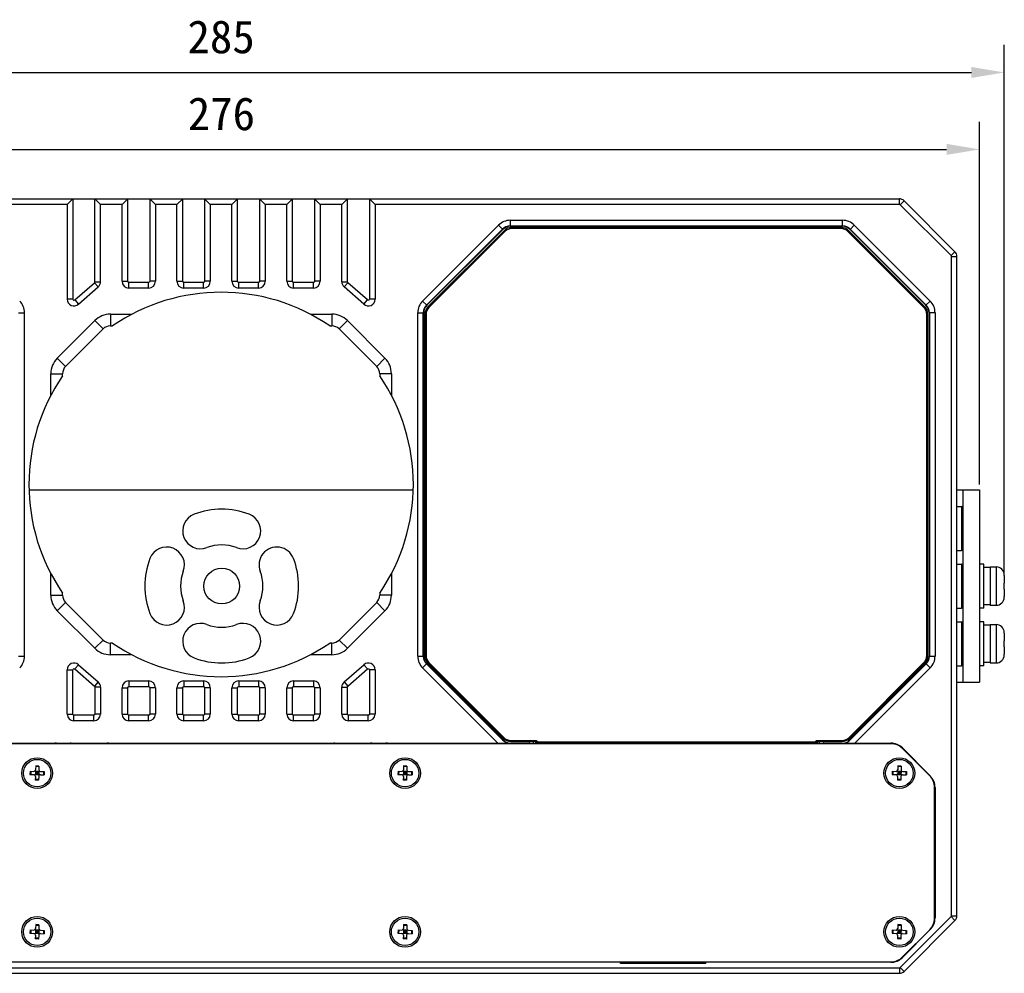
# Model space of a CAD drawing. Header units: millimetres. Extents: x 84 to 543, y 99 to 361.
# Tile 3 of 7: x 154 to 243, y 266 to 353. Entities that reach past the tile are written whole.
import ezdxf

# ---------------------------------------------------------------- set-up
doc = ezdxf.new("R2010")
doc.units = ezdxf.units.MM
doc.header["$LTSCALE"] = 0.3
doc.header["$PDMODE"] = 3
doc.header["$PDSIZE"] = 8
doc.layers.get('0').update_dxf_attribs({"linetype": 'CONTINUOUS'})
doc.layers.get('Defpoints').update_dxf_attribs({"linetype": 'CONTINUOUS'})
doc.layers.add('00_COMPONENTS', color=7, linetype='CONTINUOUS')
doc.layers.add('51__DRAFT_DIMS', color=7, linetype='CONTINUOUS')
doc.styles.get("Standard").update_dxf_attribs({"font": 'simfang.ttf'})
doc.dimstyles.new('DIMSTYLE_1', dxfattribs={"dimtxt": 3, "dimasz": 3, "dimexe": 2.5, "dimexo": 0.5, "dimgap": 0.75, "dimtad": 1, "dimlfac": 2, "dimdsep": 46, "dimtxsty": 'STANDARD', "dimblk": '_FILLED', "dimblk1": '_FILLED', "dimblk2": '_FILLED', "dimcen": 0.09, "dimclrt": 3, "dimazin": 2, "dimtp": 0.5, "dimtm": 0.5, "dimtfac": 1, "dimtofl": 0, "dimtmove": 0, "dimatfit": 3, "dimldrblk": '_FILLED', "dimfxl": 1, "dimtolj": 1, "dimarcsym": 0})

# ---------------------------------------------------------------- blocks, each defined once
blk = doc.blocks.new('_FILLED')
at = {"color": 0, "linetype": 'ByBlock'}
blk.add_solid([(0, 0), (-1, 0.167), (-1, -0.167)], dxfattribs=at)
blk = doc.blocks.new('*D1')
at = {"layer": '51__DRAFT_DIMS', "color": 0, "lineweight": -2}
for p, q in [((100.696, 301.589), (100.696, 350.621)), ((243.193, 302.389), (243.193, 350.621)), ((103.696, 348.121), (240.193, 348.121))]:
    blk.add_line(p, q, dxfattribs=at)
at = {"layer": 'Defpoints', "color": 0}
for p in [(243.193, 348.121), (243.193, 301.889), (100.696, 301.089)]:
    blk.add_point(p, dxfattribs=at)
at = {"layer": '51__DRAFT_DIMS', "color": 0, "linetype": 'ByBlock', "lineweight": -2, "xscale": 3, "yscale": 3, "zscale": 3, "rotation": 180}
blk.add_blockref('_FILLED', (100.696, 348.121), dxfattribs=at)
at = {"layer": '51__DRAFT_DIMS', "color": 0, "linetype": 'ByBlock', "lineweight": -2, "xscale": 3, "yscale": 3, "zscale": 3}
blk.add_blockref('_FILLED', (243.193, 348.121), dxfattribs=at)
at = {"layer": '51__DRAFT_DIMS', "color": 3, "insert": (171.886, 352.871), "char_height": 3, "attachment_point": 2, "line_spacing_factor": 0.9}
blk.add_mtext('\\A1;285', dxfattribs=at)
blk = doc.blocks.new('*D5')
at = {"layer": '51__DRAFT_DIMS', "color": 0, "lineweight": -2}
for p, q in [((102.943, 310.614), (102.943, 343.618)), ((240.943, 310.614), (240.943, 343.618)), ((105.943, 341.118), (237.943, 341.118))]:
    blk.add_line(p, q, dxfattribs=at)
at = {"layer": 'Defpoints', "color": 0}
for p in [(240.943, 341.118), (102.943, 310.114), (240.943, 310.114)]:
    blk.add_point(p, dxfattribs=at)
at = {"layer": '51__DRAFT_DIMS', "color": 0, "linetype": 'ByBlock', "lineweight": -2, "xscale": 3, "yscale": 3, "zscale": 3, "rotation": 180}
blk.add_blockref('_FILLED', (102.943, 341.118), dxfattribs=at)
at = {"layer": '51__DRAFT_DIMS', "color": 0, "linetype": 'ByBlock', "lineweight": -2, "xscale": 3, "yscale": 3, "zscale": 3}
blk.add_blockref('_FILLED', (240.943, 341.118), dxfattribs=at)
at = {"layer": '51__DRAFT_DIMS', "color": 3, "insert": (171.914, 345.868), "char_height": 3, "attachment_point": 2, "line_spacing_factor": 0.9}
blk.add_mtext('\\A1;276', dxfattribs=at)

msp = doc.modelspace()

# ---------------------------------------------------------------- linework, layer by layer
at = {"layer": '00_COMPONENTS', "color": 7}
for p, q in [((110.1488, 336.6137), (233.6392, 336.6137)), ((157.8703, 336.1137), (158.3881, 336.6137)), ((158.3878, 336.6137), (158.3878, 327.484)), ((160.3878, 329.059), (160.3878, 336.6137)), ((160.3878, 336.6137), (160.9052, 336.1137)), ((163.3878, 336.6137), (162.8703, 336.1137)), ((163.3878, 329.1137), (163.3878, 336.6137)), ((165.3878, 336.6137), (165.3878, 329.1137)), ((165.3878, 336.6137), (165.9052, 336.1137)), ((168.3878, 336.6137), (167.8703, 336.1137)), ((168.3878, 329.1137), (168.3878, 336.6137)), ((170.3878, 336.6137), (170.3878, 329.1137)), ((170.3878, 336.6137), (170.9052, 336.1137)), ((173.3878, 336.6137), (172.8703, 336.1137)), ((173.3878, 329.1137), (173.3878, 336.6137)), ((175.3878, 336.6137), (175.3878, 329.1137)), ((175.3878, 336.6137), (175.9052, 336.1137)), ((178.3878, 336.6137), (177.8703, 336.1137)), ((178.3878, 329.1137), (178.3878, 336.6137)), ((180.3878, 336.6137), (180.3878, 329.1137)), ((180.3878, 336.6137), (180.9052, 336.1137)), ((183.3878, 336.6137), (182.8703, 336.1137)), ((183.3878, 329.059), (183.3878, 336.6137)), ((185.3875, 336.6137), (185.9052, 336.1137)), ((185.3878, 336.6137), (185.3878, 327.484)), ((233.6392, 336.1137), (233.6392, 336.6137)), ((233.71, 336.0844), (234.0635, 336.4379)), ((238.7032, 331.7982), (234.0635, 336.4379)), ((157.8703, 336.1137), (110.1488, 336.1137)), ((157.8703, 336.1137), (157.8703, 327.484)), ((160.9052, 329.059), (160.9052, 336.1137)), ((162.8703, 336.1137), (160.9052, 336.1137)), ((162.8703, 329.1137), (162.8703, 336.1137)), ((165.9052, 336.1137), (165.9052, 329.1137)), ((167.8703, 336.1137), (165.9052, 336.1137)), ((167.8703, 329.1137), (167.8703, 336.1137)), ((170.9052, 336.1137), (170.9052, 329.1137)), ((172.8703, 336.1137), (170.9052, 336.1137)), ((172.8703, 329.1137), (172.8703, 336.1137)), ((175.9052, 336.1137), (175.9052, 329.1137)), ((177.8703, 336.1137), (175.9052, 336.1137)), ((177.8703, 329.1137), (177.8703, 336.1137)), ((180.9052, 336.1137), (180.9052, 329.1137)), ((182.8703, 336.1137), (180.9052, 336.1137)), ((182.8703, 329.059), (182.8703, 336.1137)), ((185.9052, 336.1137), (185.9052, 327.484)), ((233.6392, 336.1137), (185.9052, 336.1137)), ((238.3497, 331.4447), (233.71, 336.0844)), ((198.202, 334.6637), (198.202, 334.1157)), ((198.202, 334.6637), (228.4736, 334.6637)), ((228.4736, 334.1157), (228.4736, 334.6637)), ((190.2271, 327.3101), (197.1413, 334.2243)), ((190.5869, 326.9503), (197.5012, 333.8645)), ((190.6146, 326.9226), (197.5288, 333.8368)), ((197.6488, 333.7169), (190.7346, 326.8027)), ((197.7194, 333.6463), (190.8052, 326.732)), ((197.5288, 333.8368), (197.1413, 334.2243)), ((197.7194, 333.6463), (197.6488, 333.7169)), ((198.202, 334.1548), (228.4736, 334.1548)), ((198.202, 334.1157), (228.4736, 334.1157)), ((198.352, 333.9083), (198.352, 334.0081)), ((228.3236, 334.0081), (198.352, 334.0081)), ((228.3236, 333.9083), (198.352, 333.9083)), ((228.3236, 333.9083), (228.3236, 334.0081)), ((228.9561, 333.6463), (229.0268, 333.7169)), ((235.8704, 326.732), (228.9561, 333.6463)), ((235.941, 326.8027), (229.0268, 333.7169)), ((229.5342, 334.2243), (229.1467, 333.8368)), ((236.0609, 326.9226), (229.1467, 333.8368)), ((229.1744, 333.8645), (236.0886, 326.9503)), ((229.5342, 334.2243), (236.4484, 327.3101)), ((238.3497, 331.4447), (238.7032, 331.7982)), ((238.379, 271.3534), (238.379, 331.3739)), ((238.379, 331.3739), (238.8789, 331.3739)), ((238.8789, 271.3534), (238.8789, 331.3739)), ((160.3878, 329.059), (160.9052, 329.059)), ((162.8703, 329.1137), (163.3878, 329.1137)), ((163.4878, 328.4962), (163.4878, 329.0137)), ((165.2878, 329.0137), (163.4878, 329.0137)), ((165.2878, 328.4962), (165.2878, 329.0137)), ((165.9052, 329.1137), (165.3878, 329.1137)), ((167.8703, 329.1137), (168.3878, 329.1137)), ((168.4878, 328.4962), (168.4878, 329.0137)), ((170.2878, 329.0137), (168.4878, 329.0137)), ((170.2878, 328.4962), (170.2878, 329.0137)), ((170.9052, 329.1137), (170.3878, 329.1137)), ((172.8703, 329.1137), (173.3878, 329.1137)), ((173.4878, 328.4962), (173.4878, 329.0137)), ((175.2878, 329.0137), (173.4878, 329.0137)), ((175.2878, 328.4962), (175.2878, 329.0137)), ((175.9052, 329.1137), (175.3878, 329.1137)), ((177.8703, 329.1137), (178.3878, 329.1137)), ((178.4878, 328.4962), (178.4878, 329.0137)), ((180.2878, 329.0137), (178.4878, 329.0137)), ((180.2878, 328.4962), (180.2878, 329.0137)), ((180.9052, 329.1137), (180.3878, 329.1137)), ((182.8703, 329.059), (183.3878, 329.059)), ((158.5536, 327.4088), (160.3536, 328.9838)), ((158.8944, 327.0194), (160.6944, 328.5944)), ((160.3536, 328.9838), (160.6944, 328.5944)), ((165.2878, 328.4962), (163.4878, 328.4962)), ((170.2878, 328.4962), (168.4878, 328.4962)), ((175.2878, 328.4962), (173.4878, 328.4962)), ((180.2878, 328.4962), (178.4878, 328.4962)), ((183.0812, 328.5944), (183.4219, 328.9838)), ((184.8812, 327.0194), (183.0812, 328.5944)), ((185.2219, 327.4088), (183.4219, 328.9838)), ((158.3878, 327.484), (157.8703, 327.484)), ((158.5536, 327.4088), (158.8944, 327.0194)), ((184.8812, 327.0194), (185.2219, 327.4088)), ((185.9052, 327.484), (185.3878, 327.484)), ((190.2271, 327.3101), (190.6146, 326.9226)), ((236.0609, 326.9226), (236.4484, 327.3101)), ((190.8052, 326.732), (190.7346, 326.8027)), ((235.8704, 326.732), (235.941, 326.8027)), ((153.4398, 326.2495), (153.9878, 326.2495)), ((153.9878, 294.9779), (153.9878, 326.2495)), ((156.9736, 322.1137), (160.3878, 325.5279)), ((160.3878, 325.5279), (161.1404, 324.7753)), ((161.802, 326.1137), (161.802, 325.0493)), ((161.802, 326.1137), (163.7637, 326.1137)), ((180.0118, 326.1137), (181.9736, 326.1137)), ((181.9736, 326.1137), (181.9736, 325.0493)), ((183.3878, 325.5279), (182.6352, 324.7753)), ((183.3878, 325.5279), (186.802, 322.1137)), ((189.7878, 294.9779), (189.7878, 326.2495)), ((189.7878, 326.2495), (190.3358, 326.2495)), ((190.2967, 294.9779), (190.2967, 326.2495)), ((190.3358, 294.9779), (190.3358, 326.2495)), ((190.4433, 326.0995), (190.4433, 295.0279)), ((190.5431, 326.0995), (190.4433, 326.0995)), ((190.5431, 326.0995), (190.5431, 295.0279)), ((236.1324, 295.0279), (236.1324, 326.0995)), ((236.1324, 326.0995), (236.2323, 326.0995)), ((236.2323, 295.0279), (236.2323, 326.0995)), ((236.3398, 326.2495), (236.3398, 294.9779)), ((236.8878, 326.2495), (236.3398, 326.2495)), ((236.3789, 326.2495), (236.3789, 294.9779)), ((236.8878, 326.2495), (236.8878, 294.9779)), ((157.7262, 321.3611), (161.1404, 324.7753)), ((161.802, 325.0493), (161.9953, 325.0493)), ((181.7803, 325.0493), (181.9736, 325.0493)), ((182.6352, 324.7753), (186.0494, 321.3611)), ((156.9736, 322.1137), (157.7262, 321.3611)), ((186.802, 322.1137), (186.0494, 321.3611)), ((156.3878, 318.7377), (156.3878, 320.6995)), ((156.3878, 320.6995), (157.4521, 320.6995)), ((157.4521, 320.5062), (157.4521, 320.6995)), ((186.3234, 320.6995), (186.3234, 320.5062)), ((187.3878, 320.6995), (186.3234, 320.6995)), ((187.3878, 320.6995), (187.3878, 318.7377)), ((154.3973, 310.1137), (189.3782, 310.1137)), ((238.8789, 310.1137), (240.9432, 310.1137)), ((239.4432, 292.6137), (239.4432, 310.1137)), ((240.9432, 310.1137), (240.9432, 292.6137)), ((238.8789, 308.6137), (239.2878, 308.6137)), ((239.2878, 308.6137), (239.2878, 304.6137)), ((239.3878, 308.5137), (239.3878, 304.7137)), ((238.8789, 304.6137), (239.2878, 304.6137)), ((238.8789, 303.3637), (239.2878, 303.3637)), ((239.2878, 303.3637), (239.2878, 299.3637)), ((239.3878, 303.2637), (239.3878, 299.4637)), ((241.3432, 303.3637), (240.9432, 303.3637)), ((241.3432, 299.3637), (241.3432, 303.3637)), ((241.8932, 303.0587), (241.3432, 303.0587)), ((241.8932, 303.1137), (242.4432, 303.1137)), ((241.8932, 303.1137), (241.8932, 299.6137)), ((242.4432, 303.1137), (242.4432, 299.6137)), ((156.3878, 300.5279), (156.3878, 302.4896)), ((187.3878, 302.4896), (187.3878, 300.5279)), ((239.3878, 302.3637), (239.4432, 302.3637)), ((243.1907, 302.3882), (243.1932, 302.3887)), ((243.1932, 302.3251), (243.1932, 301.6387)), ((243.1907, 301.6387), (243.1932, 301.6387)), ((156.3878, 300.5279), (157.4521, 300.5279)), ((157.4521, 300.5279), (157.4521, 300.7212)), ((186.3234, 300.7212), (186.3234, 300.5279)), ((187.3878, 300.5279), (186.3234, 300.5279)), ((239.3878, 300.3637), (239.4432, 300.3637)), ((243.1932, 301.0887), (243.1907, 301.0887)), ((243.1932, 300.3387), (243.1907, 300.3391)), ((243.1932, 301.0887), (243.1932, 300.4022)), ((156.9736, 299.1137), (157.7262, 299.8663)), ((161.1404, 296.452), (157.7262, 299.8663)), ((186.0494, 299.8663), (182.6352, 296.452)), ((186.802, 299.1137), (186.0494, 299.8663)), ((241.8932, 299.6687), (241.3432, 299.6687)), ((241.8932, 299.6137), (242.4432, 299.6137)), ((160.3878, 295.6995), (156.9736, 299.1137)), ((186.802, 299.1137), (183.3878, 295.6995)), ((238.8789, 299.3637), (239.2878, 299.3637)), ((241.3432, 299.3637), (240.9432, 299.3637)), ((238.8789, 298.1137), (239.2878, 298.1137)), ((239.2878, 298.1137), (239.2878, 294.1137)), ((239.3878, 298.0137), (239.3878, 294.2137)), ((241.3432, 298.1137), (240.9432, 298.1137)), ((241.3432, 294.1137), (241.3432, 298.1137)), ((241.8932, 297.8087), (241.3432, 297.8087)), ((241.8932, 297.8637), (242.4432, 297.8637)), ((241.8932, 297.8637), (241.8932, 294.3637)), ((242.4432, 297.8637), (242.4432, 294.3637)), ((239.3878, 297.1137), (239.4432, 297.1137)), ((243.1907, 297.1382), (243.1932, 297.1387)), ((243.1932, 297.0751), (243.1932, 296.3887)), ((160.3878, 295.6995), (161.1404, 296.452)), ((161.802, 295.1137), (161.802, 296.178)), ((161.9953, 296.178), (161.802, 296.178)), ((181.9736, 296.178), (181.7803, 296.178)), ((181.9736, 295.1137), (181.9736, 296.178)), ((183.3878, 295.6995), (182.6352, 296.452)), ((243.1907, 296.3887), (243.1932, 296.3887)), ((243.1932, 295.8387), (243.1907, 295.8387)), ((243.1932, 295.8387), (243.1932, 295.1522)), ((153.4398, 294.9779), (153.9878, 294.9779)), ((163.7637, 295.1137), (161.802, 295.1137)), ((181.9736, 295.1137), (180.0118, 295.1137)), ((189.7878, 294.9779), (190.3358, 294.9779)), ((190.5431, 295.0279), (190.4433, 295.0279)), ((236.1324, 295.0279), (236.2323, 295.0279)), ((236.3398, 294.9779), (236.8878, 294.9779)), ((239.3878, 295.1137), (239.4432, 295.1137)), ((243.1932, 295.0887), (243.1907, 295.0891)), ((158.8944, 294.208), (158.5536, 293.8186)), ((158.8944, 294.208), (160.6944, 292.633)), ((183.0812, 292.633), (184.8812, 294.208)), ((184.8812, 294.208), (185.2219, 293.8186)), ((190.2271, 293.9172), (190.6146, 294.3047)), ((197.5073, 287.3567), (190.5869, 294.2771)), ((190.6146, 294.3047), (197.5627, 287.3567)), ((190.8052, 294.3953), (190.7346, 294.3247)), ((190.7346, 294.3247), (197.5488, 287.5105)), ((190.8052, 294.3953), (197.6194, 287.5811)), ((229.0561, 287.5811), (235.8704, 294.3953)), ((236.0609, 294.3047), (229.1129, 287.3567)), ((229.1268, 287.5105), (235.941, 294.3247)), ((236.0886, 294.2771), (229.1682, 287.3567)), ((235.8704, 294.3953), (235.941, 294.3247)), ((236.4484, 293.9172), (236.0609, 294.3047)), ((238.8789, 294.1137), (239.2878, 294.1137)), ((241.3432, 294.1137), (240.9432, 294.1137)), ((241.8932, 294.4187), (241.3432, 294.4187)), ((241.8932, 294.3637), (242.4432, 294.3637)), ((157.8703, 289.7137), (157.8703, 293.7433)), ((157.8703, 293.7433), (158.3878, 293.7433)), ((158.3878, 289.7137), (158.3878, 293.7433)), ((158.5536, 293.8186), (160.3536, 292.2436)), ((183.4219, 292.2436), (185.2219, 293.8186)), ((185.3878, 293.7433), (185.3878, 289.7137)), ((185.9052, 293.7433), (185.3878, 293.7433)), ((185.9052, 293.7433), (185.9052, 289.7137)), ((197.0807, 287.0637), (190.2271, 293.9172)), ((236.4484, 293.9172), (229.5949, 287.0637)), ((160.6944, 292.633), (160.3536, 292.2436)), ((163.4878, 292.7311), (163.4878, 292.2137)), ((163.4878, 292.7311), (165.2878, 292.7311)), ((165.2878, 292.7311), (165.2878, 292.2137)), ((168.4878, 292.7311), (168.4878, 292.2137)), ((168.4878, 292.7311), (170.2878, 292.7311)), ((170.2878, 292.7311), (170.2878, 292.2137)), ((173.4878, 292.7311), (173.4878, 292.2137)), ((173.4878, 292.7311), (175.2878, 292.7311)), ((175.2878, 292.7311), (175.2878, 292.2137)), ((178.4878, 292.7311), (178.4878, 292.2137)), ((178.4878, 292.7311), (180.2878, 292.7311)), ((180.2878, 292.7311), (180.2878, 292.2137)), ((183.0812, 292.633), (183.4219, 292.2436)), ((238.8789, 292.6137), (240.9432, 292.6137)), ((160.3878, 292.1683), (160.3878, 289.7137)), ((160.9052, 292.1683), (160.3878, 292.1683)), ((160.9052, 292.1683), (160.9052, 289.7137)), ((162.8703, 289.7137), (162.8703, 292.1137)), ((162.8703, 292.1137), (163.3878, 292.1137)), ((163.3878, 289.7137), (163.3878, 292.1137)), ((163.4878, 292.2137), (165.2878, 292.2137)), ((165.3878, 292.1137), (165.3878, 289.7137)), ((165.9052, 292.1137), (165.3878, 292.1137)), ((165.9052, 292.1137), (165.9052, 289.7137)), ((167.8703, 289.7137), (167.8703, 292.1137)), ((167.8703, 292.1137), (168.3878, 292.1137)), ((168.3878, 289.7137), (168.3878, 292.1137)), ((168.4878, 292.2137), (170.2878, 292.2137)), ((170.3878, 292.1137), (170.3878, 289.7137)), ((170.9052, 292.1137), (170.3878, 292.1137)), ((170.9052, 292.1137), (170.9052, 289.7137)), ((172.8703, 289.7137), (172.8703, 292.1137)), ((172.8703, 292.1137), (173.3878, 292.1137)), ((173.3878, 289.7137), (173.3878, 292.1137)), ((173.4878, 292.2137), (175.2878, 292.2137)), ((175.3878, 292.1137), (175.3878, 289.7137)), ((175.9052, 292.1137), (175.3878, 292.1137)), ((175.9052, 292.1137), (175.9052, 289.7137)), ((177.8703, 289.7137), (177.8703, 292.1137)), ((177.8703, 292.1137), (178.3878, 292.1137)), ((178.3878, 289.7137), (178.3878, 292.1137)), ((178.4878, 292.2137), (180.2878, 292.2137)), ((180.3878, 292.1137), (180.3878, 289.7137)), ((180.9052, 292.1137), (180.3878, 292.1137)), ((180.9052, 292.1137), (180.9052, 289.7137)), ((182.8703, 289.7137), (182.8703, 292.1683)), ((182.8703, 292.1683), (183.3878, 292.1683)), ((183.3878, 289.7137), (183.3878, 292.1683)), ((157.8703, 289.7137), (158.3878, 289.7137)), ((158.4878, 289.0962), (158.4878, 289.6137)), ((160.2878, 289.6137), (158.4878, 289.6137)), ((160.2878, 289.0962), (160.2878, 289.6137)), ((160.9052, 289.7137), (160.3878, 289.7137)), ((162.8703, 289.7137), (163.3878, 289.7137)), ((163.4878, 289.0962), (163.4878, 289.6137)), ((165.2878, 289.6137), (163.4878, 289.6137)), ((165.2878, 289.0962), (165.2878, 289.6137)), ((165.9052, 289.7137), (165.3878, 289.7137)), ((167.8703, 289.7137), (168.3878, 289.7137)), ((168.4878, 289.0962), (168.4878, 289.6137)), ((170.2878, 289.6137), (168.4878, 289.6137)), ((170.2878, 289.0962), (170.2878, 289.6137)), ((170.9052, 289.7137), (170.3878, 289.7137)), ((172.8703, 289.7137), (173.3878, 289.7137)), ((173.4878, 289.0962), (173.4878, 289.6137)), ((175.2878, 289.6137), (173.4878, 289.6137)), ((175.2878, 289.0962), (175.2878, 289.6137)), ((175.9052, 289.7137), (175.3878, 289.7137)), ((177.8703, 289.7137), (178.3878, 289.7137)), ((178.4878, 289.0962), (178.4878, 289.6137)), ((180.2878, 289.6137), (178.4878, 289.6137)), ((180.2878, 289.0962), (180.2878, 289.6137)), ((180.9052, 289.7137), (180.3878, 289.7137)), ((182.8703, 289.7137), (183.3878, 289.7137)), ((183.4878, 289.0962), (183.4878, 289.6137)), ((185.2878, 289.6137), (183.4878, 289.6137)), ((185.2878, 289.0962), (185.2878, 289.6137)), ((185.9052, 289.7137), (185.3878, 289.7137)), ((160.2878, 289.0962), (158.4878, 289.0962)), ((165.2878, 289.0962), (163.4878, 289.0962)), ((170.2878, 289.0962), (168.4878, 289.0962)), ((175.2878, 289.0962), (173.4878, 289.0962)), ((180.2878, 289.0962), (178.4878, 289.0962)), ((185.2878, 289.0962), (183.4878, 289.0962)), ((232.8664, 287.0137), (110.9091, 287.0137)), ((145.9878, 287.0637), (199.9378, 287.0637)), ((197.5627, 287.3567), (197.5073, 287.3567)), ((197.6194, 287.5811), (197.5488, 287.5105)), ((198.252, 287.319), (198.252, 287.2192)), ((198.252, 287.319), (200.5002, 287.319)), ((198.252, 287.2192), (200.5002, 287.2192)), ((200.3378, 287.0137), (200.3378, 287.1768)), ((200.4967, 287.2046), (200.4967, 287.0137)), ((200.5002, 287.319), (200.5002, 287.2192)), ((200.5964, 287.1214), (200.5964, 287.0137)), ((200.6023, 287.1179), (200.5964, 287.1214)), ((200.6023, 287.0137), (200.6023, 287.1179)), ((200.6471, 287.1179), (200.6023, 287.1179)), ((200.6979, 287.1575), (200.7081, 287.0582)), ((200.7185, 287.1586), (200.7185, 287.0587)), ((225.9571, 287.1586), (200.7185, 287.1586)), ((225.9571, 287.0587), (200.7185, 287.0587)), ((200.7185, 287.0587), (200.7643, 287.0313)), ((225.9113, 287.0313), (225.9571, 287.0587)), ((225.9571, 287.1586), (225.9571, 287.0587)), ((225.9776, 287.1575), (225.9674, 287.0582)), ((226.0285, 287.1179), (226.0733, 287.1179)), ((226.0733, 287.1179), (226.0792, 287.1214)), ((226.0733, 287.1179), (226.0733, 287.0137)), ((226.0792, 287.0137), (226.0792, 287.1214)), ((226.1753, 287.319), (228.4236, 287.319)), ((226.1753, 287.319), (226.1753, 287.2192)), ((226.1753, 287.2192), (228.4236, 287.2192)), ((226.1788, 287.0137), (226.1788, 287.2046)), ((226.3378, 287.1768), (226.3378, 287.0137)), ((226.7378, 287.0637), (232.8522, 287.0637)), ((228.4236, 287.319), (228.4236, 287.2192)), ((229.0561, 287.5811), (229.1268, 287.5105)), ((229.1682, 287.3567), (229.1129, 287.3567)), ((233.9129, 286.6243), (236.4484, 284.0888)), ((233.9271, 286.5743), (236.3984, 284.103)), ((154.492, 284.5061), (154.484, 284.2062)), ((154.484, 284.2062), (154.8338, 284.1968)), ((154.492, 284.5061), (154.8419, 284.4967)), ((154.5578, 284.5043), (154.5497, 284.2044)), ((154.9387, 284.15), (155.3368, 284.5273)), ((155.3264, 284.1396), (154.9491, 284.5377)), ((154.9919, 284.4926), (154.9838, 284.1927)), ((155.2837, 284.1847), (154.9838, 284.1927)), ((155.2877, 284.3346), (154.9878, 284.3427)), ((155.2917, 284.4846), (154.9919, 284.4926)), ((155.0053, 284.9925), (154.9959, 284.6426)), ((155.3034, 284.9186), (155.0035, 284.9267)), ((155.3052, 284.9844), (155.0053, 284.9925)), ((155.1418, 284.4886), (155.1337, 284.1887)), ((155.2917, 284.4846), (155.2837, 284.1847)), ((155.3052, 284.9844), (155.2958, 284.6345)), ((155.4336, 284.1807), (155.7835, 284.1713)), ((155.4417, 284.4806), (155.7916, 284.4712)), ((155.7258, 284.4729), (155.7178, 284.173)), ((155.7916, 284.4712), (155.7835, 284.1713)), ((187.992, 284.5061), (187.984, 284.2062)), ((187.984, 284.2062), (188.3338, 284.1968)), ((187.992, 284.5061), (188.3419, 284.4967)), ((188.0578, 284.5043), (188.0497, 284.2044)), ((188.4387, 284.15), (188.8368, 284.5273)), ((188.8264, 284.1396), (188.4491, 284.5377)), ((188.4919, 284.4926), (188.4838, 284.1927)), ((188.7837, 284.1847), (188.4838, 284.1927)), ((188.7877, 284.3346), (188.4878, 284.3427)), ((188.7917, 284.4846), (188.4919, 284.4926)), ((188.5053, 284.9925), (188.4959, 284.6426)), ((188.8034, 284.9186), (188.5035, 284.9267)), ((188.8052, 284.9844), (188.5053, 284.9925)), ((188.6418, 284.4886), (188.6337, 284.1887)), ((188.7917, 284.4846), (188.7837, 284.1847)), ((188.8052, 284.9844), (188.7958, 284.6345)), ((188.9336, 284.1807), (189.2835, 284.1713)), ((188.9417, 284.4806), (189.2916, 284.4712)), ((189.2258, 284.4729), (189.2178, 284.173)), ((189.2916, 284.4712), (189.2835, 284.1713)), ((232.992, 284.5061), (232.984, 284.2062)), ((232.984, 284.2062), (233.3338, 284.1968)), ((232.992, 284.5061), (233.3419, 284.4967)), ((233.0578, 284.5043), (233.0497, 284.2044)), ((233.4387, 284.15), (233.8368, 284.5273)), ((233.8264, 284.1396), (233.4491, 284.5377)), ((233.4919, 284.4926), (233.4838, 284.1927)), ((233.7837, 284.1847), (233.4838, 284.1927)), ((233.7877, 284.3346), (233.4878, 284.3427)), ((233.7917, 284.4846), (233.4919, 284.4926)), ((233.5053, 284.9925), (233.4959, 284.6426)), ((233.8034, 284.9186), (233.5035, 284.9267)), ((233.8052, 284.9844), (233.5053, 284.9925)), ((233.6418, 284.4886), (233.6337, 284.1887)), ((233.7917, 284.4846), (233.7837, 284.1847)), ((233.8052, 284.9844), (233.7958, 284.6345)), ((233.9336, 284.1807), (234.2835, 284.1713)), ((233.9417, 284.4806), (234.2916, 284.4712)), ((234.2258, 284.4729), (234.2178, 284.173)), ((234.2916, 284.4712), (234.2835, 284.1713)), ((154.9798, 284.0428), (154.9704, 283.6929)), ((155.2703, 283.6849), (154.9704, 283.6929)), ((155.272, 283.7506), (154.9721, 283.7587)), ((155.2797, 284.0347), (155.2703, 283.6849)), ((188.4798, 284.0428), (188.4704, 283.6929)), ((188.7703, 283.6849), (188.4704, 283.6929)), ((188.772, 283.7506), (188.4721, 283.7587)), ((188.7797, 284.0347), (188.7703, 283.6849)), ((233.4798, 284.0428), (233.4704, 283.6929)), ((233.7703, 283.6849), (233.4704, 283.6929)), ((233.772, 283.7506), (233.4721, 283.7587)), ((233.7797, 284.0347), (233.7703, 283.6849)), ((236.8378, 271.135), (236.8378, 283.0423)), ((236.8878, 283.0281), (236.8878, 271.1492)), ((233.71, 266.643), (238.3497, 271.2827)), ((234.0635, 266.2894), (238.7032, 270.9291)), ((238.3497, 271.2827), (238.7032, 270.9291)), ((238.379, 271.3534), (238.8789, 271.3534)), ((154.492, 270.0561), (154.484, 269.7562)), ((154.492, 270.0561), (154.8419, 270.0467)), ((154.5578, 270.0543), (154.5497, 269.7544)), ((154.9387, 269.7), (155.3368, 270.0773)), ((155.3264, 269.6896), (154.9491, 270.0877)), ((154.9919, 270.0426), (154.9838, 269.7427)), ((155.2877, 269.8846), (154.9878, 269.8927)), ((155.2917, 270.0346), (154.9919, 270.0426)), ((155.0053, 270.5425), (154.9959, 270.1926)), ((155.3034, 270.4686), (155.0035, 270.4767)), ((155.3052, 270.5344), (155.0053, 270.5425)), ((155.1418, 270.0386), (155.1337, 269.7387)), ((155.2917, 270.0346), (155.2837, 269.7347)), ((155.3052, 270.5344), (155.2958, 270.1845)), ((155.4417, 270.0306), (155.7916, 270.0212)), ((155.7258, 270.0229), (155.7178, 269.723)), ((155.7916, 270.0212), (155.7835, 269.7213)), ((187.992, 270.0561), (187.984, 269.7562)), ((187.992, 270.0561), (188.3419, 270.0467)), ((188.0578, 270.0543), (188.0497, 269.7544)), ((188.4387, 269.7), (188.8368, 270.0773)), ((188.8264, 269.6896), (188.4491, 270.0877)), ((188.4919, 270.0426), (188.4838, 269.7427)), ((188.7877, 269.8846), (188.4878, 269.8927)), ((188.7917, 270.0346), (188.4919, 270.0426)), ((188.5053, 270.5425), (188.4959, 270.1926)), ((188.8034, 270.4686), (188.5035, 270.4767)), ((188.8052, 270.5344), (188.5053, 270.5425)), ((188.6418, 270.0386), (188.6337, 269.7387)), ((188.7917, 270.0346), (188.7837, 269.7347)), ((188.8052, 270.5344), (188.7958, 270.1845)), ((188.9417, 270.0306), (189.2916, 270.0212)), ((189.2258, 270.0229), (189.2178, 269.723)), ((189.2916, 270.0212), (189.2835, 269.7213)), ((232.992, 270.0561), (232.984, 269.7562)), ((232.992, 270.0561), (233.3419, 270.0467)), ((233.0578, 270.0543), (233.0497, 269.7544)), ((233.4387, 269.7), (233.8368, 270.0773)), ((233.8264, 269.6896), (233.4491, 270.0877)), ((233.4919, 270.0426), (233.4838, 269.7427)), ((233.7877, 269.8846), (233.4878, 269.8927)), ((233.7917, 270.0346), (233.4919, 270.0426)), ((233.5053, 270.5425), (233.4959, 270.1926)), ((233.8034, 270.4686), (233.5035, 270.4767)), ((233.8052, 270.5344), (233.5053, 270.5425)), ((233.6418, 270.0386), (233.6337, 269.7387)), ((233.7917, 270.0346), (233.7837, 269.7347)), ((233.8052, 270.5344), (233.7958, 270.1845)), ((236.4484, 270.0885), (233.9129, 267.553)), ((236.3984, 270.0743), (233.9271, 267.603)), ((233.9417, 270.0306), (234.2916, 270.0212)), ((234.2258, 270.0229), (234.2178, 269.723)), ((234.2916, 270.0212), (234.2835, 269.7213)), ((154.484, 269.7562), (154.8338, 269.7468)), ((154.9798, 269.5928), (154.9704, 269.2429)), ((155.2703, 269.2349), (154.9704, 269.2429)), ((155.272, 269.3006), (154.9721, 269.3087)), ((155.2837, 269.7347), (154.9838, 269.7427)), ((155.2797, 269.5847), (155.2703, 269.2349)), ((155.4336, 269.7307), (155.7835, 269.7213)), ((187.984, 269.7562), (188.3338, 269.7468)), ((188.4798, 269.5928), (188.4704, 269.2429)), ((188.7703, 269.2349), (188.4704, 269.2429)), ((188.772, 269.3006), (188.4721, 269.3087)), ((188.7837, 269.7347), (188.4838, 269.7427)), ((188.7797, 269.5847), (188.7703, 269.2349)), ((188.9336, 269.7307), (189.2835, 269.7213)), ((232.984, 269.7562), (233.3338, 269.7468)), ((233.4798, 269.5928), (233.4704, 269.2429)), ((233.7703, 269.2349), (233.4704, 269.2429)), ((233.772, 269.3006), (233.4721, 269.3087)), ((233.7837, 269.7347), (233.4838, 269.7427)), ((233.7797, 269.5847), (233.7703, 269.2349)), ((233.9336, 269.7307), (234.2835, 269.7213)), ((110.9091, 267.1637), (232.8664, 267.1637)), ((190.5878, 267.1637), (190.5878, 267.1137)), ((206.7378, 267.1637), (206.7378, 267.1137)), ((208.2596, 267.1137), (208.2596, 267.1637)), ((208.5477, 267.1637), (208.5477, 267.0137)), ((215.7278, 267.0137), (215.7278, 267.1637)), ((216.0159, 267.1137), (216.0159, 267.1637)), ((217.2378, 267.1637), (217.2378, 267.1137)), ((230.9878, 267.1137), (230.9878, 267.1637)), ((110.1363, 266.6137), (233.6392, 266.6137)), ((208.2421, 267.1137), (110.9233, 267.1137)), ((208.2421, 267.0137), (208.2421, 267.1137)), ((216.0334, 267.0137), (208.2421, 267.0137)), ((232.8522, 267.1137), (216.0334, 267.1137)), ((216.0334, 267.0137), (216.0334, 267.1137)), ((233.6392, 266.6137), (233.6392, 266.1137)), ((233.71, 266.643), (234.0635, 266.2894)), ((110.1363, 266.1137), (233.6392, 266.1137))]:
    msp.add_line(p, q, dxfattribs=at)
for centre, radius in [((171.9432, 301.3637), 1.625), ((155.1378, 284.3387), 1.4), ((155.1378, 284.3387), 1.25), ((188.6378, 284.3387), 1.4), ((188.6378, 284.3387), 1.25), ((233.6378, 284.3387), 1.4), ((233.6378, 284.3387), 1.25), ((155.1378, 269.8887), 1.4), ((155.1378, 269.8887), 1.25), ((188.6378, 269.8887), 1.4), ((188.6378, 269.8887), 1.25), ((233.6378, 269.8887), 1.4), ((233.6378, 269.8887), 1.25)]:
    msp.add_circle(centre, radius, dxfattribs=at)
for centre, radius, start, end in [((233.6392, 336.0137), 0.6, 45, 90), ((233.6392, 336.0137), 0.1, 45, 90), ((198.202, 333.1637), 1.5, 90, 135), ((228.4736, 333.1637), 1.5, 45, 90), ((198.202, 333.1637), 0.9911, 90, 135), ((198.202, 333.1637), 0.952, 90, 135), ((198.352, 333.0137), 0.9945, 90, 135), ((198.352, 333.0137), 0.8946, 90, 135), ((228.3236, 333.0137), 0.9945, 45, 90), ((228.3236, 333.0137), 0.8946, 45, 90), ((228.4736, 333.1637), 0.9911, 45, 90), ((228.4736, 333.1637), 0.952, 45, 90), ((160.2878, 329.059), 0.6175, 311.185925, 360), ((163.4878, 329.1137), 0.6175, 180, 270), ((165.2878, 329.1137), 0.6175, 270, 360), ((168.4878, 329.1137), 0.6175, 180, 270), ((170.2878, 329.1137), 0.6175, 270, 360), ((173.4878, 329.1137), 0.6175, 180, 270), ((175.2878, 329.1137), 0.6175, 270, 360), ((178.4878, 329.1137), 0.6175, 180, 270), ((180.2878, 329.1137), 0.6175, 270, 360), ((183.4878, 329.059), 0.6175, 180, 228.814075), ((171.8878, 310.6137), 17.5, 55.57787, 124.42213), ((152.4878, 326.2495), 1.5, 0, 45), ((158.4878, 327.484), 0.6175, 180, 311.185925), ((185.2878, 327.484), 0.6175, 228.814075, 360), ((191.2878, 326.2495), 1.5, 135, 180), ((235.3878, 326.2495), 1.5, 0, 45), ((191.2878, 326.2495), 0.9911, 135, 180), ((191.2878, 326.2495), 0.952, 135, 180), ((191.4378, 326.0995), 0.9945, 135, 180), ((191.4378, 326.0995), 0.8946, 135, 180), ((235.2378, 326.0995), 0.8946, 0, 45), ((235.2378, 326.0995), 0.9945, 0, 45), ((235.3878, 326.2495), 0.952, 0, 45), ((235.3878, 326.2495), 0.9911, 0, 45), ((161.802, 324.1137), 2, 90, 135), ((181.9736, 324.1137), 2, 45, 90), ((161.802, 324.1137), 0.9357, 90, 135), ((181.9736, 324.1137), 0.9357, 45, 90), ((158.3878, 320.6995), 2, 135, 180), ((185.3878, 320.6995), 2, 0, 45), ((158.3878, 320.6995), 0.9357, 135, 180), ((185.3878, 320.6995), 0.9357, 0, 45), ((171.8878, 310.6137), 17.5, 145.57787, 214.42213), ((171.8878, 310.6137), 17.5, 325.57787, 34.42213), ((239.2878, 308.5137), 0.1, 0, 90), ((170.0169, 306.3817), 1.625, 111, 291), ((171.9432, 301.3637), 7, 69, 111), ((173.8694, 306.3817), 1.625, 249, 69), ((166.9252, 303.2899), 1.625, 339, 159), ((171.9432, 301.3637), 3.75, 69, 111), ((176.9612, 303.2899), 1.625, 21, 201), ((239.2878, 304.7137), 0.1, 270, 360), ((171.9432, 301.3637), 7, 159, 201), ((171.9432, 301.3637), 7, 339, 21), ((239.2878, 303.2637), 0.1, 0, 90), ((242.4432, 302.3637), 0.75, 1.904629, 90), ((171.9432, 301.3637), 3.75, 159, 201), ((171.9432, 301.3637), 3.75, 339, 21), ((242.3872, 302.3252), 0.8059, 359.995686, 4.487656), ((158.3878, 300.5279), 2, 180, 225), ((158.3878, 300.5279), 0.9357, 180, 225), ((185.3878, 300.5279), 0.9357, 315, 360), ((185.3878, 300.5279), 2, 315, 360), ((242.4432, 300.3637), 0.75, 270, 358.095371), ((242.3872, 300.4022), 0.8059, 355.512344, 0.004314), ((166.9252, 299.4374), 1.625, 201, 21), ((176.9612, 299.4374), 1.625, 159, 339), ((239.2878, 299.4637), 0.1, 270, 360), ((170.0169, 296.3457), 1.625, 69, 249), ((171.9432, 301.3637), 3.75, 249, 291), ((173.8694, 296.3457), 1.625, 291, 111), ((239.2878, 298.0137), 0.1, 0, 90), ((242.4432, 297.1137), 0.75, 1.904629, 90), ((242.3872, 297.0752), 0.8059, 359.995686, 4.487656), ((161.802, 297.1137), 0.9357, 225, 270), ((171.8878, 310.6137), 17.5, 235.57787, 304.42213), ((181.9736, 297.1137), 0.9357, 270, 315), ((152.4878, 294.9779), 1.5, 315, 360), ((161.802, 297.1137), 2, 225, 270), ((181.9736, 297.1137), 2, 270, 315), ((191.2878, 294.9779), 1.5, 180, 225), ((191.2878, 294.9779), 0.9911, 180, 225), ((191.2878, 294.9779), 0.952, 180, 225), ((191.4378, 295.0279), 0.9945, 180, 225), ((191.4378, 295.0279), 0.8946, 180, 225), ((235.2378, 295.0279), 0.8946, 315, 360), ((235.2378, 295.0279), 0.9945, 315, 360), ((235.3878, 294.9779), 0.952, 315, 360), ((235.3878, 294.9779), 0.9911, 315, 360), ((235.3878, 294.9779), 1.5, 315, 360), ((242.4432, 295.1137), 0.75, 270, 358.095371), ((242.3872, 295.1522), 0.8059, 355.512344, 0.004314), ((158.4878, 293.7433), 0.6175, 48.814075, 180), ((171.9432, 301.3637), 7, 249, 291), ((185.2878, 293.7433), 0.6175, 0, 131.185925), ((239.2878, 294.2137), 0.1, 270, 360), ((160.2878, 292.1683), 0.6175, 0, 48.814075), ((163.4878, 292.1137), 0.6175, 90, 180), ((165.2878, 292.1137), 0.6175, 0, 90), ((168.4878, 292.1137), 0.6175, 90, 180), ((170.2878, 292.1137), 0.6175, 0, 90), ((173.4878, 292.1137), 0.6175, 90, 180), ((175.2878, 292.1137), 0.6175, 0, 90), ((178.4878, 292.1137), 0.6175, 90, 180), ((180.2878, 292.1137), 0.6175, 0, 90), ((183.4878, 292.1683), 0.6175, 131.185925, 180), ((158.4878, 289.7137), 0.6175, 180, 270), ((160.2878, 289.7137), 0.6175, 270, 360), ((163.4878, 289.7137), 0.6175, 180, 270), ((165.2878, 289.7137), 0.6175, 270, 360), ((168.4878, 289.7137), 0.6175, 180, 270), ((170.2878, 289.7137), 0.6175, 270, 360), ((173.4878, 289.7137), 0.6175, 180, 270), ((175.2878, 289.7137), 0.6175, 270, 360), ((178.4878, 289.7137), 0.6175, 180, 270), ((180.2878, 289.7137), 0.6175, 270, 360), ((183.4878, 289.7137), 0.6175, 180, 270), ((185.2878, 289.7137), 0.6175, 270, 360), ((156.8878, 286.5637), 0.5, 90, 115.545881), ((158.1378, 286.5637), 0.5, 64.454119, 90), ((161.6378, 286.5637), 0.5, 90, 115.545881), ((182.1378, 286.5637), 0.5, 64.454119, 90), ((185.6378, 286.5637), 0.5, 90, 115.545881), ((186.8878, 286.5637), 0.5, 64.454119, 90), ((198.252, 288.2137), 0.9945, 225, 270), ((198.252, 288.2137), 0.8946, 225, 270), ((199.9378, 286.9637), 0.1, 30, 90), ((200.4994, 287.116), 0.1033, 49.034243, 59.068208), ((200.5, 287.117), 0.2021, 45.291321, 50.732559), ((200.718, 286.957), 0.1017, 89.741613, 95.581102), ((225.9575, 286.957), 0.1017, 84.419039, 90.258196), ((226.1754, 287.1171), 0.2019, 125.064436, 128.323387), ((226.1756, 287.1167), 0.2024, 118.176705, 125.057725), ((226.1755, 287.117), 0.2021, 114.559911, 118.176806), ((226.1761, 287.116), 0.1033, 120.929374, 130.963489), ((226.7378, 286.9637), 0.1, 90, 150), ((228.4236, 288.2137), 0.8946, 270, 315), ((228.4236, 288.2137), 0.9945, 270, 315), ((232.8522, 285.5637), 1.5, 45, 90), ((232.8664, 285.5137), 1.5, 45, 90), ((154.8298, 284.0468), 0.15, 358.461171, 88.461171), ((154.8459, 284.6466), 0.15, 268.461171, 358.461171), ((155.4296, 284.0307), 0.15, 88.461171, 178.461171), ((155.4457, 284.6305), 0.15, 178.461171, 268.461171), ((188.3298, 284.0468), 0.15, 358.461171, 88.461171), ((188.3459, 284.6466), 0.15, 268.461171, 358.461171), ((188.9296, 284.0307), 0.15, 88.461171, 178.461171), ((188.9457, 284.6305), 0.15, 178.461171, 268.461171), ((233.3298, 284.0468), 0.15, 358.461171, 88.461171), ((233.3459, 284.6466), 0.15, 268.461171, 358.461171), ((233.9296, 284.0307), 0.15, 88.461171, 178.461171), ((233.9457, 284.6305), 0.15, 178.461171, 268.461171), ((235.3378, 283.0423), 1.5, 0, 45), ((235.3878, 283.0281), 1.5, 0, 45), ((235.3378, 271.135), 1.5, 315, 360), ((235.3878, 271.1492), 1.5, 315, 360), ((154.8459, 270.1966), 0.15, 268.461171, 358.461171), ((155.4457, 270.1805), 0.15, 178.461171, 268.461171), ((188.3459, 270.1966), 0.15, 268.461171, 358.461171), ((188.9457, 270.1805), 0.15, 178.461171, 268.461171), ((233.3459, 270.1966), 0.15, 268.461171, 358.461171), ((233.9457, 270.1805), 0.15, 178.461171, 268.461171), ((154.8298, 269.5968), 0.15, 358.461171, 88.461171), ((155.4296, 269.5807), 0.15, 88.461171, 178.461171), ((188.3298, 269.5968), 0.15, 358.461171, 88.461171), ((188.9296, 269.5807), 0.15, 88.461171, 178.461171), ((233.3298, 269.5968), 0.15, 358.461171, 88.461171), ((233.9296, 269.5807), 0.15, 88.461171, 178.461171), ((232.8522, 268.6137), 1.5, 270, 315), ((232.8664, 268.6637), 1.5, 270, 315), ((233.6392, 266.7137), 0.1, 270, 315), ((233.6392, 266.7137), 0.6, 270, 315)]:
    msp.add_arc(centre, radius, start, end, dxfattribs=at)
for centre, major_axis, ratio, start_param, end_param in [((198.2399, 288.0637), (0.9473, 0.3828), 0.9751956, -2.749122, -1.9635716), ((198.2701, 288.0637), (1.0003, 0), 0.9996955, 3.9268385, 4.3634607), ((200.2877, 287.1767), (0.0278, 0.0417), 0.9980229, -0.9821146, 0.033061), ((226.3878, 287.1767), (-0.0278, 0.0417), 0.9980229, -0.033061, 0.9821146), ((228.4357, 288.0637), (0.9473, -0.3828), 0.9751956, -1.0877207, -0.3924706), ((228.4055, 288.0637), (1.0003, 0), 0.9996955, -0.9606798, -0.7852459)]:
    msp.add_ellipse(centre, major_axis=major_axis, ratio=ratio, start_param=start_param, end_param=end_param, dxfattribs=at)
for points in [[(238.8789, 331.3739), (238.8789, 331.527), (238.8115, 331.69), (238.7032, 331.7982)], [(238.379, 331.3739), (238.379, 331.3994), (238.3677, 331.4266), (238.3497, 331.4447)], [(160.3536, 328.9838), (160.3744, 329.0019), (160.3878, 329.0315), (160.3878, 329.059)], [(183.4219, 328.9838), (183.4012, 329.0019), (183.3878, 329.0315), (183.3878, 329.059)], [(243.1907, 301.0887), (243.1926, 301.1803), (243.1929, 301.3637), (243.1926, 301.547), (243.1907, 301.6387)], [(243.1907, 295.8387), (243.1926, 295.9303), (243.1929, 296.1137), (243.1926, 296.297), (243.1907, 296.3887)], [(160.3536, 292.2436), (160.3744, 292.2254), (160.3878, 292.1958), (160.3878, 292.1683)], [(183.3878, 292.1683), (183.3878, 292.1958), (183.4012, 292.2254), (183.4219, 292.2436)], [(200.5002, 287.319), (200.5454, 287.319), (200.5929, 287.3021), (200.628, 287.2734)], [(200.5002, 287.2192), (200.5183, 287.2191), (200.537, 287.2139), (200.5525, 287.2046)], [(200.5671, 287.1939), (200.5882, 287.1756), (200.6021, 287.1458), (200.6023, 287.1179)], [(200.6471, 287.1179), (200.6255, 287.0875), (200.6135, 287.0503), (200.6072, 287.0137)], [(200.6422, 287.2606), (200.67, 287.2331), (200.6902, 287.1958), (200.6979, 287.1575)], [(200.7185, 287.1586), (200.7116, 287.1586), (200.7047, 287.1585), (200.698, 287.157)], [(225.9776, 287.1575), (225.9708, 287.1582), (225.9639, 287.1589), (225.9571, 287.158)], [(225.9776, 287.1575), (225.9868, 287.2028), (226.014, 287.2469), (226.0502, 287.2755)], [(226.0684, 287.0137), (226.062, 287.0503), (226.05, 287.0875), (226.0285, 287.1179)], [(226.0733, 287.1179), (226.0734, 287.1458), (226.0873, 287.1756), (226.1084, 287.194)], [(226.0915, 287.3008), (226.1175, 287.3127), (226.1467, 287.319), (226.1753, 287.319)], [(226.123, 287.2046), (226.1386, 287.2139), (226.1572, 287.2191), (226.1753, 287.2192)], [(238.3497, 271.2827), (238.3677, 271.3007), (238.379, 271.3279), (238.379, 271.3534)], [(238.7032, 270.9291), (238.8115, 271.0374), (238.8789, 271.2003), (238.8789, 271.3534)]]:
    msp.add_open_spline(points, degree=3, dxfattribs=at)
for points, knots in [([(163.4878, 329.0137), (163.4623, 329.0137), (163.4096, 329.0355), (163.3878, 329.0882), (163.3878, 329.1137)], [0, 0, 0, 0, 0.4999999, 1, 1, 1, 1]), ([(165.3878, 329.1137), (165.3878, 329.0882), (165.3659, 329.0355), (165.3132, 329.0137), (165.2878, 329.0137)], [0, 0, 0, 0, 0.4999999, 1, 1, 1, 1]), ([(168.4878, 329.0137), (168.4623, 329.0137), (168.4096, 329.0355), (168.3878, 329.0882), (168.3878, 329.1137)], [0, 0, 0, 0, 0.4999999, 1, 1, 1, 1]), ([(170.3878, 329.1137), (170.3878, 329.0882), (170.3659, 329.0355), (170.3132, 329.0137), (170.2878, 329.0137)], [0, 0, 0, 0, 0.4999999, 1, 1, 1, 1]), ([(173.4878, 329.0137), (173.4623, 329.0137), (173.4096, 329.0355), (173.3878, 329.0882), (173.3878, 329.1137)], [0, 0, 0, 0, 0.4999999, 1, 1, 1, 1]), ([(175.3878, 329.1137), (175.3878, 329.0882), (175.3659, 329.0355), (175.3132, 329.0137), (175.2878, 329.0137)], [0, 0, 0, 0, 0.4999999, 1, 1, 1, 1]), ([(178.4878, 329.0137), (178.4623, 329.0137), (178.4096, 329.0355), (178.3878, 329.0882), (178.3878, 329.1137)], [0, 0, 0, 0, 0.4999999, 1, 1, 1, 1]), ([(180.3878, 329.1137), (180.3878, 329.0882), (180.3659, 329.0355), (180.3132, 329.0137), (180.2878, 329.0137)], [0, 0, 0, 0, 0.4999999, 1, 1, 1, 1]), ([(158.3878, 327.484), (158.3878, 327.448), (158.436, 327.37), (158.5265, 327.385), (158.5536, 327.4088)], [0, 0, 0, 0, 0.5, 1, 1, 1, 1]), ([(185.3878, 327.484), (185.3878, 327.448), (185.3395, 327.37), (185.249, 327.385), (185.2219, 327.4088)], [0, 0, 0, 0, 0.4999999, 1, 1, 1, 1]), ([(158.3878, 293.7433), (158.3878, 293.7793), (158.436, 293.8573), (158.5265, 293.8423), (158.5536, 293.8186)], [0, 0, 0, 0, 0.5000001, 1, 1, 1, 1]), ([(185.2219, 293.8186), (185.249, 293.8423), (185.3395, 293.8573), (185.3878, 293.7793), (185.3878, 293.7433)], [0, 0, 0, 0, 0.5000001, 1, 1, 1, 1]), ([(163.3878, 292.1137), (163.3878, 292.1391), (163.4096, 292.1918), (163.4623, 292.2137), (163.4878, 292.2137)], [0, 0, 0, 0, 0.5000001, 1, 1, 1, 1]), ([(165.2878, 292.2137), (165.3132, 292.2137), (165.3659, 292.1918), (165.3878, 292.1391), (165.3878, 292.1137)], [0, 0, 0, 0, 0.5000001, 1, 1, 1, 1]), ([(168.3878, 292.1137), (168.3878, 292.1391), (168.4096, 292.1918), (168.4623, 292.2137), (168.4878, 292.2137)], [0, 0, 0, 0, 0.5000001, 1, 1, 1, 1]), ([(170.2878, 292.2137), (170.3132, 292.2137), (170.3659, 292.1918), (170.3878, 292.1391), (170.3878, 292.1137)], [0, 0, 0, 0, 0.5000001, 1, 1, 1, 1]), ([(173.3878, 292.1137), (173.3878, 292.1391), (173.4096, 292.1918), (173.4623, 292.2137), (173.4878, 292.2137)], [0, 0, 0, 0, 0.5000001, 1, 1, 1, 1]), ([(175.2878, 292.2137), (175.3132, 292.2137), (175.3659, 292.1918), (175.3878, 292.1391), (175.3878, 292.1137)], [0, 0, 0, 0, 0.5000001, 1, 1, 1, 1]), ([(178.3878, 292.1137), (178.3878, 292.1391), (178.4096, 292.1918), (178.4623, 292.2137), (178.4878, 292.2137)], [0, 0, 0, 0, 0.5000001, 1, 1, 1, 1]), ([(180.2878, 292.2137), (180.3132, 292.2137), (180.3659, 292.1918), (180.3878, 292.1391), (180.3878, 292.1137)], [0, 0, 0, 0, 0.5000001, 1, 1, 1, 1]), ([(158.4878, 289.6137), (158.4623, 289.6137), (158.4096, 289.6355), (158.3878, 289.6882), (158.3878, 289.7137)], [0, 0, 0, 0, 0.5000001, 1, 1, 1, 1]), ([(160.3878, 289.7137), (160.3878, 289.6882), (160.3659, 289.6355), (160.3132, 289.6137), (160.2878, 289.6137)], [0, 0, 0, 0, 0.4999999, 1, 1, 1, 1]), ([(163.4878, 289.6137), (163.4623, 289.6137), (163.4096, 289.6355), (163.3878, 289.6882), (163.3878, 289.7137)], [0, 0, 0, 0, 0.5000001, 1, 1, 1, 1]), ([(165.3878, 289.7137), (165.3878, 289.6882), (165.3659, 289.6355), (165.3132, 289.6137), (165.2878, 289.6137)], [0, 0, 0, 0, 0.4999999, 1, 1, 1, 1]), ([(168.4878, 289.6137), (168.4623, 289.6137), (168.4096, 289.6355), (168.3878, 289.6882), (168.3878, 289.7137)], [0, 0, 0, 0, 0.5000001, 1, 1, 1, 1]), ([(170.3878, 289.7137), (170.3878, 289.6882), (170.3659, 289.6355), (170.3132, 289.6137), (170.2878, 289.6137)], [0, 0, 0, 0, 0.4999999, 1, 1, 1, 1]), ([(173.4878, 289.6137), (173.4623, 289.6137), (173.4096, 289.6355), (173.3878, 289.6882), (173.3878, 289.7137)], [0, 0, 0, 0, 0.5000001, 1, 1, 1, 1]), ([(175.3878, 289.7137), (175.3878, 289.6882), (175.3659, 289.6355), (175.3132, 289.6137), (175.2878, 289.6137)], [0, 0, 0, 0, 0.4999999, 1, 1, 1, 1]), ([(178.4878, 289.6137), (178.4623, 289.6137), (178.4096, 289.6355), (178.3878, 289.6882), (178.3878, 289.7137)], [0, 0, 0, 0, 0.5000001, 1, 1, 1, 1]), ([(180.3878, 289.7137), (180.3878, 289.6882), (180.3659, 289.6355), (180.3132, 289.6137), (180.2878, 289.6137)], [0, 0, 0, 0, 0.4999999, 1, 1, 1, 1]), ([(183.4878, 289.6137), (183.4623, 289.6137), (183.4096, 289.6355), (183.3878, 289.6882), (183.3878, 289.7137)], [0, 0, 0, 0, 0.5000001, 1, 1, 1, 1]), ([(185.3878, 289.7137), (185.3878, 289.6882), (185.3659, 289.6355), (185.3132, 289.6137), (185.2878, 289.6137)], [0, 0, 0, 0, 0.4999999, 1, 1, 1, 1]), ([(200.5964, 287.1214), (200.5957, 287.1298), (200.5888, 287.1655), (200.5641, 287.1977), (200.5403, 287.2119)], [0, 0, 0, 0, 0.2331992, 1, 1, 1, 1]), ([(200.6536, 287.0394), (200.6505, 287.0375), (200.6397, 287.0301), (200.6301, 287.021), (200.624, 287.0137)], [0, 0, 0, 0, 0.2761928, 1, 1, 1, 1]), ([(200.6979, 287.1575), (200.6865, 287.1574), (200.6625, 287.1494), (200.6517, 287.1281), (200.6471, 287.1179)], [0, 0, 0, 0, 0.5035799, 1, 1, 1, 1]), ([(200.6471, 287.1179), (200.6509, 287.11), (200.6607, 287.0863), (200.6657, 287.0529), (200.6536, 287.0394)], [0, 0, 0, 0, 0.3252011, 1, 1, 1, 1]), ([(200.7081, 287.0582), (200.7025, 287.0577), (200.6834, 287.0544), (200.6651, 287.0467), (200.6536, 287.0394)], [0, 0, 0, 0, 0.2928585, 1, 1, 1, 1]), ([(200.7643, 287.0313), (200.7686, 287.0287), (200.7857, 287.0286), (200.8166, 287.0253), (200.8619, 287.0246), (200.8956, 287.0241), (200.9137, 287.0241)], [0, 0, 0, 0, 0.1010846, 0.3231308, 0.6368529, 1, 1, 1, 1]), ([(226.022, 287.0394), (226.0185, 287.0416), (226.0016, 287.051), (225.9826, 287.0567), (225.9674, 287.0582)], [0, 0, 0, 0, 0.211713, 1, 1, 1, 1]), ([(226.0285, 287.1179), (226.0239, 287.1281), (226.013, 287.1494), (225.989, 287.1574), (225.9776, 287.1575)], [0, 0, 0, 0, 0.4962786, 1, 1, 1, 1]), ([(226.0285, 287.1179), (226.0246, 287.11), (226.0148, 287.0863), (226.0099, 287.0529), (226.022, 287.0394)], [0, 0, 0, 0, 0.3252057, 1, 1, 1, 1]), ([(226.0792, 287.1214), (226.0799, 287.1298), (226.0867, 287.1655), (226.1114, 287.1977), (226.1353, 287.2119)], [0, 0, 0, 0, 0.2332003, 1, 1, 1, 1])]:
    msp.add_open_spline(points, degree=3, knots=knots, dxfattribs=at)

# ---------------------------------------------------------------- dimensions: what is measured, and where the dimension line sits
at = {"layer": '51__DRAFT_DIMS', "color": 7}
for base, p1, p2, picture, middle in [((243.1932, 348.1212), (100.6956, 301.0887), (243.1932, 301.8887), '*D1', (171.8858, 348.1212)), ((240.9432, 341.1177), (102.9432, 310.1137), (240.9432, 310.1137), '*D5', (171.9139, 341.1177))]:
    dim = msp.add_linear_dim(base=base, p1=p1, p2=p2, dimstyle='DIMSTYLE_1', dxfattribs=at)
    dim.commit()
    dim.dimension.update_dxf_attribs({"geometry": picture, "text_midpoint": middle, "dimtype": 160})

doc.saveas('drawing.dxf')
